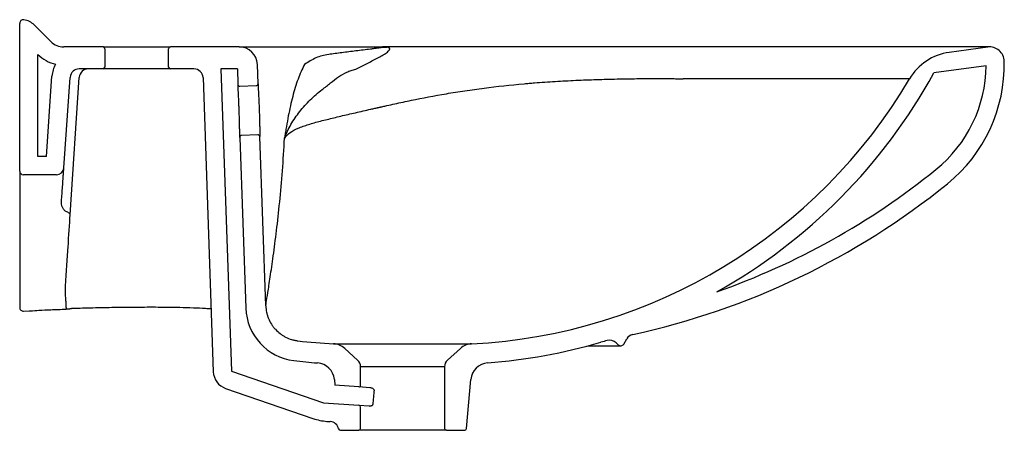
# Model space of a CAD drawing. Header units: millimetres. Extents: x 3486.825 to 3487.365, y 2581.427 to 2581.652.
import ezdxf

# ---------------------------------------------------------------- set-up
doc = ezdxf.new("R2010")
doc.units = ezdxf.units.MM
doc.layers.add('SANINDUSA', color=3, linetype='Continuous')

msp = doc.modelspace()

# ---------------------------------------------------------------- linework, layer by layer
at = {"layer": 'SANINDUSA'}
for p, q in [((3486.825269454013, 2581.568833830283), (3486.825269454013, 2581.64975188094)), ((3486.842340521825, 2581.639762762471), (3486.833198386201, 2581.648904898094)), ((3486.835269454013, 2581.576833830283), (3486.835269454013, 2581.632691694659)), ((3486.870969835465, 2581.636833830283), (3486.849411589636, 2581.636833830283)), ((3486.870969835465, 2581.636833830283), (3486.907969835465, 2581.636833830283)), ((3486.871969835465, 2581.635833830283), (3486.871969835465, 2581.625833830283)), ((3486.906969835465, 2581.625833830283), (3486.906969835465, 2581.635833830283)), ((3486.945612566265, 2581.636833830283), (3486.907969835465, 2581.636833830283)), ((3486.945612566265, 2581.636833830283), (3487.024265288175, 2581.636833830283)), ((3487.357269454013, 2581.636833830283), (3487.024265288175, 2581.636833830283)), ((3487.35618235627, 2581.636759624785), (3487.335076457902, 2581.633864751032)), ((3486.955973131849, 2581.616683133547), (3486.955606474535, 2581.62718282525)), ((3487.355284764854, 2581.626542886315), (3487.326664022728, 2581.622617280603)), ((3486.870969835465, 2581.624833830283), (3486.857932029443, 2581.624833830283)), ((3486.907969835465, 2581.624833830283), (3486.870969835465, 2581.624833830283)), ((3486.907794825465, 2581.624833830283), (3486.906629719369, 2581.624833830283)), ((3486.920841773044, 2581.624833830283), (3486.907969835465, 2581.624833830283)), ((3486.944688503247, 2581.624833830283), (3486.935676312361, 2581.624833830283)), ((3486.935676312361, 2581.624833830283), (3486.941458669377, 2581.459248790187)), ((3486.944688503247, 2581.624833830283), (3486.944986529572, 2581.616299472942)), ((3486.839888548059, 2581.576833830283), (3486.84296856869, 2581.620880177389)), ((3486.849473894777, 2581.570554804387), (3486.852944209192, 2581.620182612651)), ((3486.852986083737, 2581.544862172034), (3486.857960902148, 2581.620163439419)), ((3486.925838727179, 2581.620008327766), (3486.931464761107, 2581.45889979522)), ((3487.31332294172, 2581.619400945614), (3487.189157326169, 2581.619400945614)), ((3486.946020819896, 2581.615334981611), (3486.955008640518, 2581.615648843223)), ((3486.945998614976, 2581.587317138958), (3486.949265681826, 2581.493760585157)), ((3486.955950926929, 2581.588665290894), (3486.946963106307, 2581.588351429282)), ((3486.960222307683, 2581.495002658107), (3486.956985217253, 2581.587700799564)), ((3486.839888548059, 2581.576833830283), (3486.835269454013, 2581.576833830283)), ((3486.845483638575, 2581.566833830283), (3486.827269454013, 2581.566833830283)), ((3486.827331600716, 2581.492151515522), (3486.827321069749, 2581.492217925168)), ((3486.827324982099, 2581.492109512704), (3486.830533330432, 2581.492237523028)), ((3487.156572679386, 2581.474091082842), (3487.158200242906, 2581.476910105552)), ((3486.997397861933, 2581.474207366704), (3487.073141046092, 2581.474207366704)), ((3487.010615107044, 2581.465323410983), (3487.003587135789, 2581.471651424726)), ((3487.066951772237, 2581.471651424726), (3487.059923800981, 2581.465323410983)), ((3487.136993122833, 2581.473091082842), (3487.154840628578, 2581.473091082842)), ((3487.152368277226, 2581.47473500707), (3487.153426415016, 2581.47367686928)), ((3486.941458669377, 2581.459248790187), (3486.991861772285, 2581.441893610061)), ((3487.012269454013, 2581.451563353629), (3487.012269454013, 2581.461607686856)), ((3487.058269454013, 2581.461607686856), (3487.012269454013, 2581.461607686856)), ((3487.058269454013, 2581.461607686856), (3487.058269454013, 2581.427833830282)), ((3486.99783631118, 2581.454644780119), (3486.998113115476, 2581.451480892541)), ((3487.070349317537, 2581.42774667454), (3487.072702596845, 2581.454644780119)), ((3486.938202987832, 2581.449793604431), (3486.9861164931, 2581.433295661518)), ((3487.011199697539, 2581.450565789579), (3486.998113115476, 2581.451480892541)), ((3487.017233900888, 2581.450143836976), (3487.011199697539, 2581.450565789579)), ((3486.991861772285, 2581.441893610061), (3487.011339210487, 2581.440531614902)), ((3487.011339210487, 2581.440531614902), (3487.016875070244, 2581.440144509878)), ((3487.012269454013, 2581.427833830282), (3487.012269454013, 2581.439534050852)), ((3486.993790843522, 2581.431734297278), (3486.995617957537, 2581.43160653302)), ((3487.001144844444, 2581.426833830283), (3487.011269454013, 2581.426833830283)), ((3487.059269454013, 2581.426833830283), (3487.011269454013, 2581.426833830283)), ((3487.059269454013, 2581.426833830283), (3487.069353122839, 2581.426833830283))]:
    msp.add_line(p, q, dxfattribs=at)
for centre, radius, start, end in [((3486.827269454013, 2581.64975188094), 0.001999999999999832, 81.79201030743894, 180), ((3486.826127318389, 2581.641833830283), 0.01000000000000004, 45, 81.79201030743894), ((3486.849411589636, 2581.646833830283), 0.01000000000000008, 225, 270), ((3486.849411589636, 2581.646833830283), 0.02000000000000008, 225, 257.0943413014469), ((3486.870969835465, 2581.635833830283), 0.0009999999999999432, 0, 90), ((3486.907969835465, 2581.635833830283), 0.001000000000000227, 90, 180), ((3486.945612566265, 2581.626833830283), 0.01000000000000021, 2.000000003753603, 90), ((3487.025490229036, 2581.650628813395), 0.01392156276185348, 265.6552644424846, 274.9715107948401), ((3487.339153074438, 2581.604143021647), 0.03000000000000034, 97.8099265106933, 149.429547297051), ((3487.357269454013, 2581.628833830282), 0.008000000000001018, 1.249711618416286, 97.8099265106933), ((3486.857932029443, 2581.619833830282), 0.01500000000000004, 149.976986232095, 175.999999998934), ((3487.281408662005, 2581.62717892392), 0.07387884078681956, 308.9042492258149, 359.5067231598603), ((3487.281408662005, 2581.62717892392), 0.0838788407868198, 308.9042492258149, 1.249711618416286), ((3486.857932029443, 2581.619833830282), 0.005000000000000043, 90, 175.999999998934), ((3486.862950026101, 2581.619833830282), 0.005000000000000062, 90, 176.2202165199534), ((3486.870969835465, 2581.625833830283), 0.0009999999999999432, 270, 0), ((3486.907969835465, 2581.625833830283), 0.001000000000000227, 180, 270), ((3486.920841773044, 2581.619833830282), 0.005, 2.000000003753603, 90), ((3487.058269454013, 2581.770061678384), 0.3062278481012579, 299.1905893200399, 331.217505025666), ((3486.945985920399, 2581.616334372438), 0.001000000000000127, 182.0000000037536, 272.0000000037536), ((3486.954973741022, 2581.61664823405), 0.0009999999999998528, 272.0000000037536, 2.000000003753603), ((3487.058269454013, 2581.770061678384), 0.2962278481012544, 272.8776423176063, 329.429547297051), ((3486.946998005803, 2581.587352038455), 0.001000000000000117, 92.00000000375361, 182.0000000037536), ((3486.955985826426, 2581.587665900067), 0.0009999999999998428, 2.000000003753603, 92.00000000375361), ((3486.827269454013, 2581.568833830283), 0.001999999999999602, 180, 270), ((3486.845483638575, 2581.570833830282), 0.004000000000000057, 270, 355.999999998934), ((3487.073457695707, 2581.884856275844), 0.4050000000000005, 289.3458346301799, 308.9042492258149), ((3487.073457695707, 2581.884856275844), 0.4150000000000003, 282.2441442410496, 308.9042492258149), ((3486.827269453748, 2581.494092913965), 0.00199999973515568, 179.9998760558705, 272.053633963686), ((3486.854279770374, 2581.488596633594), 0.005000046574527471, 91.707668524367, 97.42890619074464), ((3486.979247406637, 2581.494807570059), 0.03000000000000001, 182.0000000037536, 263.1589596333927), ((3487.012269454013, 2581.770061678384), 0.2962278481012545, 263.3351847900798, 267.1223576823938), ((3487.199730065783, 2581.282959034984), 0.2000000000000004, 105.1301137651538, 106.1939484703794), ((3487.14883274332, 2581.471199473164), 0.005000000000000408, 45, 105.1301137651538), ((3487.162530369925, 2581.474410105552), 0.005000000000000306, 102.2441442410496, 149.9999999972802), ((3486.996895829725, 2581.464219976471), 0.009999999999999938, 47.99999999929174, 87.12235768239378), ((3487.073643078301, 2581.464219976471), 0.01000000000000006, 92.87764231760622, 132.0000000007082), ((3487.058269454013, 2581.770061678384), 0.3072278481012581, 274.4104482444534, 286.1939484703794), ((3487.154840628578, 2581.475091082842), 0.002000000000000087, 225, 329.9999999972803), ((3487.012269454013, 2581.770061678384), 0.3072278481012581, 263.1589596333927, 265.5895517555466), ((3487.007269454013, 2581.461607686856), 0.005, 0, 47.99999999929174), ((3487.063269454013, 2581.461607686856), 0.005, 132.0000000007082, 180), ((3486.987874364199, 2581.453773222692), 0.009999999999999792, 4.999999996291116, 85.58955175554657), ((3487.082664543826, 2581.453773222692), 0.01000000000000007, 94.41044824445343, 175.0000000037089), ((3486.941458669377, 2581.459248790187), 0.01000000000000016, 182.0000000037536, 250.9999999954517), ((3487.011269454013, 2581.451563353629), 0.001000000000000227, 265.999999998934, 0), ((3487.011269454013, 2581.439534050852), 0.001000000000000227, 0, 85.99999999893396), ((3486.995883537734, 2581.461661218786), 0.03000000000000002, 250.9999999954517, 265.999999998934), ((3486.995269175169, 2581.426618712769), 0.005000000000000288, 11.68433636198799, 85.99999999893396), ((3487.001144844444, 2581.427833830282), 0.001000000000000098, 191.684336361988, 270), ((3487.011269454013, 2581.427833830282), 0.001000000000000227, 270, 0), ((3487.059269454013, 2581.427833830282), 0.0009999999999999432, 180, 270), ((3487.069353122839, 2581.427833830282), 0.001000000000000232, 270, 355.0000000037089)]:
    msp.add_arc(centre, radius, start, end, dxfattribs=at)
msp.add_ellipse((3487.035356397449, 2581.171275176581), major_axis=(-0.002101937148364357, 0.3432159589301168), ratio=0.06965811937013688, start_param=0.6281057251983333, end_param=0.6665992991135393, dxfattribs=at)
for points, knots in [([(3486.994748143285, 2581.632728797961), (3486.993452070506, 2581.632554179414), (3486.992232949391, 2581.632313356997), (3486.98991583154, 2581.63167594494), (3486.988817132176, 2581.631278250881), (3486.98668069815, 2581.630324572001), (3486.985641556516, 2581.629767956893), (3486.983545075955, 2581.628538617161), (3486.982486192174, 2581.627866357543), (3486.981393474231, 2581.62718282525)], [0, 0, 0, 0, 0.25, 0.25, 0.5, 0.5, 0.75, 0.75, 1, 1, 1, 1]), ([(3487.024435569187, 2581.636747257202), (3487.02445098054, 2581.636731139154), (3487.024439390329, 2581.636716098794), (3487.024397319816, 2581.636687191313), (3487.024365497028, 2581.636673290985), (3487.024252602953, 2581.636632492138), (3487.024154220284, 2581.636606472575), (3487.023828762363, 2581.636530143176), (3487.023571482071, 2581.636481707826), (3487.023027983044, 2581.636386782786), (3487.022740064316, 2581.636340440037), (3487.022147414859, 2581.636249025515), (3487.021842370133, 2581.636203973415), (3487.02091156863, 2581.636070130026), (3487.020270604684, 2581.635982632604), (3487.018972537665, 2581.635809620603), (3487.01831484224, 2581.635724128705), (3487.016331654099, 2581.635469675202), (3487.014996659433, 2581.63530269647), (3487.012337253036, 2581.634971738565), (3487.011012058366, 2581.634807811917), (3487.007073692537, 2581.634319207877), (3487.004498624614, 2581.633997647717), (3486.999503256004, 2581.633359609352), (3486.997081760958, 2581.63304320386), (3486.994748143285, 2581.632728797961)], [0, 0, 0, 0, 0.007812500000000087, 0.007812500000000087, 0.01562500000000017, 0.01562500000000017, 0.03125000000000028, 0.03125000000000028, 0.0625000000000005, 0.0625000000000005, 0.09375000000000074, 0.09375000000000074, 0.1250000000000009, 0.1250000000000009, 0.1875000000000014, 0.1875000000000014, 0.2500000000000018, 0.2500000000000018, 0.3750000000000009, 0.3750000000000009, 0.5000000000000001, 0.5000000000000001, 0.7500000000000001, 0.7500000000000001, 1, 1, 1, 1]), ([(3487.009642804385, 2581.624704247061), (3487.011585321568, 2581.625682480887), (3487.013560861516, 2581.626665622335), (3487.016516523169, 2581.628148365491), (3487.017500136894, 2581.628643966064), (3487.019446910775, 2581.629638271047), (3487.020410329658, 2581.630136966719), (3487.022288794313, 2581.631138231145), (3487.023204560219, 2581.631640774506), (3487.024503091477, 2581.632398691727), (3487.024923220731, 2581.632652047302), (3487.025725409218, 2581.633160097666), (3487.026107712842, 2581.633414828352), (3487.02681518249, 2581.633926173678), (3487.027140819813, 2581.634182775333), (3487.027699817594, 2581.634698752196), (3487.027934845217, 2581.634958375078), (3487.028158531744, 2581.63534891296), (3487.028211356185, 2581.635479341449), (3487.028251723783, 2581.635740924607), (3487.028239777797, 2581.63587242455), (3487.028141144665, 2581.636068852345), (3487.028094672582, 2581.636134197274), (3487.027964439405, 2581.636264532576), (3487.02788042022, 2581.636329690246), (3487.027661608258, 2581.636457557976), (3487.027527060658, 2581.636520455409), (3487.027267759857, 2581.636612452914), (3487.027171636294, 2581.636642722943), (3487.0269542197, 2581.636702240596), (3487.026832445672, 2581.636731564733), (3487.026696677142, 2581.636759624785)], [0, 0, 0, 0, 0.2500000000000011, 0.2500000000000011, 0.3750000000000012, 0.3750000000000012, 0.5000000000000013, 0.5000000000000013, 0.6250000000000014, 0.6250000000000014, 0.6875000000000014, 0.6875000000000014, 0.7500000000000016, 0.7500000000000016, 0.8125000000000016, 0.8125000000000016, 0.8750000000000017, 0.8750000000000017, 0.9062500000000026, 0.9062500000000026, 0.9375000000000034, 0.9375000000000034, 0.953125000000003, 0.953125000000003, 0.9687500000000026, 0.9687500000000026, 0.984375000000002, 0.984375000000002, 0.9921875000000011, 0.9921875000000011, 1, 1, 1, 1]), ([(3486.981393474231, 2581.62718282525), (3486.980136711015, 2581.624720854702), (3486.978982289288, 2581.622037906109), (3486.976860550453, 2581.616220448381), (3486.975893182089, 2581.613086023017), (3486.974567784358, 2581.60805019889), (3486.974146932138, 2581.606315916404), (3486.973343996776, 2581.602741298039), (3486.972961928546, 2581.600900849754), (3486.972232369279, 2581.597126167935), (3486.971884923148, 2581.5951925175), (3486.97138779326, 2581.592249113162), (3486.971225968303, 2581.591260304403), (3486.970988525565, 2581.589767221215), (3486.97091024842, 2581.589267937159), (3486.970794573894, 2581.588514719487), (3486.970756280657, 2581.588263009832), (3486.97069976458, 2581.587882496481), (3486.970681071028, 2581.5877551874), (3486.970644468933, 2581.587497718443), (3486.970626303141, 2581.587368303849), (3486.970610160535, 2581.587232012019)], [0, 0, 0, 0, 0.2499999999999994, 0.2499999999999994, 0.4999999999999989, 0.4999999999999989, 0.6249999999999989, 0.6249999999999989, 0.749999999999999, 0.749999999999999, 0.874999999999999, 0.874999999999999, 0.9374999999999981, 0.9374999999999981, 0.9687499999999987, 0.9687499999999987, 0.9843749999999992, 0.9843749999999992, 0.9921874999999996, 0.9921874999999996, 1, 1, 1, 1]), ([(3486.991141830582, 2581.613484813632), (3486.992753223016, 2581.614707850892), (3486.994297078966, 2581.615946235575), (3486.99728126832, 2581.618302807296), (3486.998722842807, 2581.619418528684), (3487.001630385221, 2581.621400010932), (3487.003099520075, 2581.62226493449), (3487.005437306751, 2581.623340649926), (3487.006238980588, 2581.62366308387), (3487.007899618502, 2581.624236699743), (3487.008755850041, 2581.624487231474), (3487.009642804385, 2581.624704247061)], [0, 0, 0, 0, 0.2500000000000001, 0.2500000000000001, 0.5000000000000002, 0.5000000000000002, 0.7500000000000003, 0.7500000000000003, 0.8750000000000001, 0.8750000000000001, 1, 1, 1, 1]), ([(3486.945998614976, 2581.587317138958), (3486.945998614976, 2581.587317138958), (3486.945997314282, 2581.587410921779), (3486.945993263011, 2581.587690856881), (3486.945991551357, 2581.587807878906), (3486.945987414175, 2581.588084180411), (3486.945982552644, 2581.588403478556), (3486.945976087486, 2581.588807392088), (3486.945968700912, 2581.589254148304), (3486.945964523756, 2581.589500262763), (3486.945950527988, 2581.590295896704), (3486.945939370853, 2581.590896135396), (3486.945919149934, 2581.591898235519), (3486.945911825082, 2581.592249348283), (3486.945895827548, 2581.592986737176), (3486.945887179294, 2581.593371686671), (3486.945859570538, 2581.594554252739), (3486.945838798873, 2581.595386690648), (3486.94580337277, 2581.596701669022), (3486.945790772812, 2581.597153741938), (3486.945764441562, 2581.598065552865), (3486.945750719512, 2581.598525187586), (3486.945707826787, 2581.599914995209), (3486.945676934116, 2581.60085596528), (3486.945626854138, 2581.602289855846), (3486.94560970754, 2581.602766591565), (3486.945574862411, 2581.603708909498), (3486.945557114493, 2581.604175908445), (3486.945521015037, 2581.60510166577), (3486.945502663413, 2581.605560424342), (3486.945465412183, 2581.606469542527), (3486.94544642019, 2581.606921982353), (3486.945389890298, 2581.608239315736), (3486.945352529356, 2581.609071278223), (3486.945297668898, 2581.610250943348), (3486.94527956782, 2581.610632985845), (3486.94524397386, 2581.611372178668), (3486.945226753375, 2581.611723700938), (3486.945176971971, 2581.612725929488), (3486.945146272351, 2581.61332478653), (3486.945104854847, 2581.614117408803), (3486.945091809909, 2581.614364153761), (3486.945067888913, 2581.614812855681), (3486.945056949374, 2581.615016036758), (3486.945037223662, 2581.615380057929), (3486.945028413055, 2581.615541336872), (3486.945013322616, 2581.615816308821), (3486.945007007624, 2581.615930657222), (3486.944991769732, 2581.616205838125), (3486.944986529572, 2581.616299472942), (3486.944986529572, 2581.616299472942)], [0, 0, 0, 0, 0.06249999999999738, 0.06249999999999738, 0.09374999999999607, 0.09374999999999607, 0.1249999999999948, 0.1562499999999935, 0.1562499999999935, 0.1874999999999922, 0.1874999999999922, 0.2499999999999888, 0.2499999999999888, 0.2812499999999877, 0.2812499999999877, 0.3124999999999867, 0.3124999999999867, 0.3749999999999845, 0.3749999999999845, 0.4062499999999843, 0.4062499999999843, 0.4374999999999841, 0.4374999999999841, 0.4999999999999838, 0.4999999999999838, 0.5312499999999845, 0.5312499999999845, 0.5624999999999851, 0.5624999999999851, 0.5937499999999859, 0.5937499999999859, 0.6249999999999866, 0.6249999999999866, 0.687499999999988, 0.687499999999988, 0.7187499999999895, 0.7187499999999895, 0.7499999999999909, 0.7499999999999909, 0.812499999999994, 0.812499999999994, 0.843749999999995, 0.843749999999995, 0.874999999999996, 0.874999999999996, 0.906249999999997, 0.906249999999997, 0.9374999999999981, 0.9374999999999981, 1, 1, 1, 1]), ([(3486.955973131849, 2581.616683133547), (3486.955973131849, 2581.616683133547), (3486.95597445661, 2581.616659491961), (3486.955979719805, 2581.616565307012), (3486.955983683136, 2581.616494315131), (3486.955999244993, 2581.61621429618), (3486.956014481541, 2581.615939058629), (3486.956044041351, 2581.61539544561), (3486.956055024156, 2581.615192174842), (3486.956079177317, 2581.614740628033), (3486.956092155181, 2581.614495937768), (3486.956133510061, 2581.613707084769), (3486.956164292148, 2581.613108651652), (3486.956214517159, 2581.612100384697), (3486.956231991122, 2581.611744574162), (3486.956267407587, 2581.611010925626), (3486.956285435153, 2581.610631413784), (3486.956321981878, 2581.609847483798), (3486.956340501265, 2581.609443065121), (3486.95637791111, 2581.608609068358), (3486.956396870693, 2581.608177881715), (3486.956453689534, 2581.606855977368), (3486.956490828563, 2581.605952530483), (3486.956544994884, 2581.604565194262), (3486.956562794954, 2581.604097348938), (3486.956597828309, 2581.603150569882), (3486.956615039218, 2581.602672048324), (3486.956664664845, 2581.60125134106), (3486.956695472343, 2581.600313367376), (3486.956738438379, 2581.598920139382), (3486.956752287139, 2581.598455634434), (3486.956778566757, 2581.597543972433), (3486.95679096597, 2581.597098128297), (3486.956826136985, 2581.595789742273), (3486.956846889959, 2581.59495606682), (3486.956874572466, 2581.593765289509), (3486.956883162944, 2581.593380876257), (3486.95689897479, 2581.592648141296), (3486.956913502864, 2581.591947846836), (3486.956925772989, 2581.591311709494), (3486.956937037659, 2581.590708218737), (3486.956942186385, 2581.590421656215), (3486.956951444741, 2581.589890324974), (3486.956955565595, 2581.589645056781), (3486.956962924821, 2581.589195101), (3486.956966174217, 2581.588989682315), (3486.956974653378, 2581.58844138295), (3486.956978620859, 2581.588167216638), (3486.956982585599, 2581.587889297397), (3486.956983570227, 2581.587819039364), (3486.956984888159, 2581.587724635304), (3486.956985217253, 2581.587700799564), (3486.956985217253, 2581.587700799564)], [0, 0, 0, 0, 0.03125000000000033, 0.03125000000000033, 0.06250000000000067, 0.06250000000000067, 0.1250000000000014, 0.1250000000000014, 0.1562500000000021, 0.1562500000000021, 0.1875000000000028, 0.1875000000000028, 0.2500000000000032, 0.2500000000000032, 0.2812500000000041, 0.2812500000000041, 0.3125000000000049, 0.3125000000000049, 0.3437500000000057, 0.3437500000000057, 0.3750000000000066, 0.3750000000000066, 0.4375000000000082, 0.4375000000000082, 0.4687500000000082, 0.4687500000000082, 0.5000000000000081, 0.5000000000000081, 0.5625000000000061, 0.5625000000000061, 0.5937500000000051, 0.5937500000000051, 0.6250000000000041, 0.6250000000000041, 0.6875000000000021, 0.6875000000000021, 0.7187500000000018, 0.7187500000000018, 0.7500000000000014, 0.7812500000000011, 0.7812500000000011, 0.8125000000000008, 0.8125000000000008, 0.8437500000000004, 0.8437500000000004, 0.8750000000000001, 0.8750000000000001, 0.9375000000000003, 0.9375000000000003, 0.9687500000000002, 0.9687500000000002, 1, 1, 1, 1]), ([(3487.022257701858, 2581.603698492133), (3487.02243637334, 2581.603740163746), (3487.022617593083, 2581.603782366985), (3487.022978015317, 2581.603866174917), (3487.023519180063, 2581.603991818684), (3487.024785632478, 2581.604284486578), (3487.025877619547, 2581.604534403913), (3487.028070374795, 2581.605032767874), (3487.029543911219, 2581.605363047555), (3487.034001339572, 2581.60634632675), (3487.037021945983, 2581.606991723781), (3487.046248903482, 2581.608885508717), (3487.052619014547, 2581.610090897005), (3487.060938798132, 2581.611495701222), (3487.062620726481, 2581.611771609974), (3487.066023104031, 2581.612312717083), (3487.067743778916, 2581.61257790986), (3487.072930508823, 2581.613351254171), (3487.076432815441, 2581.613839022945), (3487.087083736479, 2581.615216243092), (3487.094375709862, 2581.616019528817), (3487.102831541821, 2581.616789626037), (3487.103774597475, 2581.616873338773), (3487.105194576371, 2581.616996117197), (3487.105668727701, 2581.617036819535), (3487.106620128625, 2581.617113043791), (3487.107095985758, 2581.617150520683), (3487.109474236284, 2581.617334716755), (3487.111375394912, 2581.617472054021), (3487.117074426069, 2581.617858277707), (3487.120867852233, 2581.618081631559), (3487.128442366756, 2581.618474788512), (3487.132223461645, 2581.61864448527), (3487.139772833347, 2581.618937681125), (3487.143541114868, 2581.619061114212), (3487.149183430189, 2581.61921370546), (3487.151049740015, 2581.619258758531), (3487.154744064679, 2581.619337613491), (3487.156573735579, 2581.61937145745), (3487.162011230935, 2581.619457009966), (3487.165567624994, 2581.619492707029), (3487.172545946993, 2581.619525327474), (3487.175967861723, 2581.619522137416), (3487.180999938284, 2581.619492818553), (3487.182660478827, 2581.619478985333), (3487.185125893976, 2581.61945313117), (3487.185942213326, 2581.619443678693), (3487.18715732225, 2581.619428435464), (3487.187560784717, 2581.619422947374), (3487.188163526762, 2581.619413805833), (3487.188464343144, 2581.619409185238), (3487.188764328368, 2581.619404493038), (3487.188964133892, 2581.61940134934), (3487.189065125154, 2581.619399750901), (3487.189163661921, 2581.619398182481)], [0, 0, 0, 0, 0.003906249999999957, 0.003906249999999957, 0.007812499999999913, 0.01562499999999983, 0.03124999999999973, 0.03124999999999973, 0.06249999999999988, 0.06249999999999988, 0.1250000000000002, 0.1250000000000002, 0.250000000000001, 0.250000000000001, 0.2812500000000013, 0.2812500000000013, 0.3125000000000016, 0.3125000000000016, 0.3750000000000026, 0.3750000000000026, 0.5000000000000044, 0.5000000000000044, 0.5156250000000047, 0.5156250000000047, 0.5234375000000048, 0.5234375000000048, 0.5312500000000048, 0.5312500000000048, 0.5625000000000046, 0.5625000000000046, 0.6250000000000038, 0.6250000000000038, 0.6875000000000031, 0.6875000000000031, 0.7500000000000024, 0.7500000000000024, 0.781250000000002, 0.781250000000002, 0.8125000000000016, 0.8125000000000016, 0.8750000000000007, 0.8750000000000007, 0.9374999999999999, 0.9374999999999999, 0.9687499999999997, 0.9687499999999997, 0.9843749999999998, 0.9843749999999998, 0.9921874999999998, 0.9921874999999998, 0.9960937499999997, 0.9980468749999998, 0.9980468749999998, 1, 1, 1, 1]), ([(3486.970610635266, 2581.586937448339), (3486.970615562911, 2581.586968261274), (3486.970621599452, 2581.586993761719), (3486.970633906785, 2581.587042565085), (3486.970640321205, 2581.58706551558), (3486.97065989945, 2581.587132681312), (3486.970673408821, 2581.587175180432), (3486.970714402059, 2581.58730063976), (3486.970742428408, 2581.587381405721), (3486.970827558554, 2581.587622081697), (3486.97088580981, 2581.587779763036), (3486.971064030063, 2581.58825153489), (3486.971187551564, 2581.58856344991), (3486.971571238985, 2581.589496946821), (3486.97184477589, 2581.590115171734), (3486.972714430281, 2581.591965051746), (3486.973361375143, 2581.5931877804), (3486.975470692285, 2581.596813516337), (3486.977095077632, 2581.599167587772), (3486.9806492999, 2581.603675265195), (3486.982580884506, 2581.605825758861), (3486.986682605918, 2581.609864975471), (3486.988855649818, 2581.611749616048), (3486.991141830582, 2581.613484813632)], [0, 0, 0, 0, 0.001953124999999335, 0.001953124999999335, 0.003906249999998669, 0.003906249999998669, 0.007812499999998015, 0.007812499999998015, 0.01562499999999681, 0.01562499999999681, 0.03124999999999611, 0.03124999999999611, 0.06249999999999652, 0.06249999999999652, 0.1249999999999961, 0.1249999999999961, 0.2499999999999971, 0.2499999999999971, 0.499999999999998, 0.499999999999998, 0.749999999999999, 0.749999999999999, 1, 1, 1, 1]), ([(3486.970610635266, 2581.586937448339), (3486.971334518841, 2581.588063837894), (3486.972318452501, 2581.589054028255), (3486.974781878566, 2581.590827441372), (3486.976261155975, 2581.591611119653), (3486.978806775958, 2581.592699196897), (3486.979709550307, 2581.593047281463), (3486.98113846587, 2581.593554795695), (3486.981627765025, 2581.593721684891), (3486.982624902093, 2581.594049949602), (3486.983133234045, 2581.594211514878), (3486.985720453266, 2581.595009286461), (3486.987935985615, 2581.595614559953), (3486.992583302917, 2581.596829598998), (3486.995016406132, 2581.597432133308), (3487.000057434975, 2581.598648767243), (3487.002665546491, 2581.599262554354), (3487.006690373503, 2581.600196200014), (3487.008050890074, 2581.600509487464), (3487.010808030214, 2581.601140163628), (3487.012204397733, 2581.601457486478), (3487.015025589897, 2581.602094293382), (3487.016451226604, 2581.602413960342), (3487.018611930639, 2581.602894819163), (3487.019335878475, 2581.603055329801), (3487.020427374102, 2581.603296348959), (3487.020974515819, 2581.603416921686), (3487.021523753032, 2581.603537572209), (3487.021890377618, 2581.603618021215), (3487.022075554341, 2581.603658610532), (3487.022257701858, 2581.603698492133)], [0, 0, 0, 0, 0.1249999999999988, 0.1249999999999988, 0.2499999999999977, 0.2499999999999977, 0.3124999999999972, 0.3124999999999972, 0.3437499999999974, 0.3437499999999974, 0.3749999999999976, 0.3749999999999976, 0.4999999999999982, 0.4999999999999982, 0.6249999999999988, 0.6249999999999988, 0.7499999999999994, 0.7499999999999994, 0.8124999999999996, 0.8124999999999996, 0.8749999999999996, 0.8749999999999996, 0.9374999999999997, 0.9374999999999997, 0.9687499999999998, 0.9687499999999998, 0.9843749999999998, 0.9921875, 0.9921875, 1, 1, 1, 1]), ([(3486.960222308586, 2581.495002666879), (3486.960222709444, 2581.494986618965), (3486.960630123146, 2581.497560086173), (3486.961555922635, 2581.503466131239), (3486.961762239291, 2581.504782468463), (3486.962209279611, 2581.507670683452), (3486.962931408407, 2581.512384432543), (3486.963772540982, 2581.518156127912), (3486.964645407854, 2581.524518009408), (3486.964941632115, 2581.526737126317), (3486.965536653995, 2581.531352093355), (3486.966433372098, 2581.538539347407), (3486.967311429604, 2581.54642656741), (3486.968410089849, 2581.557397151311), (3486.968922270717, 2581.563112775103), (3486.969825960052, 2581.574816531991), (3486.970218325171, 2581.58080124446), (3486.970531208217, 2581.586811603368)], [0, 0, 0, 0, 0.2500000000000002, 0.2500000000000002, 0.3125000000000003, 0.3125000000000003, 0.3750000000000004, 0.5000000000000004, 0.5000000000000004, 0.5625000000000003, 0.5625000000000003, 0.6250000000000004, 0.7500000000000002, 0.7500000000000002, 0.8750000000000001, 0.8750000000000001, 1, 1, 1, 1]), ([(3486.970610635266, 2581.586937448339), (3486.97060907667, 2581.586962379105), (3486.970607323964, 2581.586987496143), (3486.97060594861, 2581.587038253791), (3486.970605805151, 2581.587063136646), (3486.970606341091, 2581.587136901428), (3486.970607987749, 2581.587185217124), (3486.970610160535, 2581.587232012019)], [0, 0, 0, 0, 0.2500000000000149, 0.2500000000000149, 0.5000000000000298, 0.5000000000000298, 1, 1, 1, 1]), ([(3486.825269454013, 2581.568833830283), (3486.825269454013, 2581.568833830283), (3486.825269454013, 2581.56843337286), (3486.825269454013, 2581.566842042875), (3486.825269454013, 2581.565651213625), (3486.825269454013, 2581.563661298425), (3486.825269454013, 2581.56323860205), (3486.825269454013, 2581.562346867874), (3486.825269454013, 2581.56187746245), (3486.825269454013, 2581.560399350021), (3486.825269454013, 2581.559320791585), (3486.825269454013, 2581.555809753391), (3486.825269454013, 2581.553102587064), (3486.825269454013, 2581.546960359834), (3486.825269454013, 2581.543525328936), (3486.825269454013, 2581.538765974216), (3486.825269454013, 2581.53779076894), (3486.825269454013, 2581.535793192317), (3486.825269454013, 2581.534769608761), (3486.825269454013, 2581.531636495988), (3486.825269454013, 2581.529468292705), (3486.825269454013, 2581.522728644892), (3486.825269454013, 2581.517922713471), (3486.825269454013, 2581.507689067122), (3486.825269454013, 2581.502261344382), (3486.825269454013, 2581.496515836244)], [0, 0, 0, 0, 0.1250000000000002, 0.1250000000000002, 0.2500000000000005, 0.2500000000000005, 0.2812500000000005, 0.2812500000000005, 0.3125000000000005, 0.3125000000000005, 0.3750000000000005, 0.3750000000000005, 0.5000000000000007, 0.5000000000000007, 0.6250000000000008, 0.6250000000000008, 0.6562500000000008, 0.6562500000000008, 0.6875000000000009, 0.6875000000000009, 0.7500000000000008, 0.7500000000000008, 0.8750000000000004, 0.8750000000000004, 1, 1, 1, 1]), ([(3486.848181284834, 2581.552069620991), (3486.848394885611, 2581.555124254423), (3486.848581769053, 2581.557796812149), (3486.848903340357, 2581.562395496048), (3486.84903802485, 2581.564321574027), (3486.849200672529, 2581.566647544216), (3486.849248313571, 2581.567328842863), (3486.849309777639, 2581.568207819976), (3486.849328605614, 2581.568477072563), (3486.849362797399, 2581.56896603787), (3486.849378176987, 2581.569185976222), (3486.849446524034, 2581.570163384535), (3486.849473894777, 2581.570554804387), (3486.849473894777, 2581.570554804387)], [0, 0, 0, 0, 0.2500000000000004, 0.2500000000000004, 0.5000000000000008, 0.5000000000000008, 0.6250000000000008, 0.6250000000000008, 0.6875000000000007, 0.6875000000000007, 0.7500000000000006, 0.7500000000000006, 1, 1, 1, 1]), ([(3486.85045120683, 2581.546658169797), (3486.850020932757, 2581.547083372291), (3486.849662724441, 2581.547521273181), (3486.8492128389, 2581.548191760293), (3486.849077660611, 2581.548417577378), (3486.848835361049, 2581.548873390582), (3486.848728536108, 2581.549103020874), (3486.848451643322, 2581.549789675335), (3486.848323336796, 2581.550247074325), (3486.848172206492, 2581.551160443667), (3486.848149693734, 2581.551617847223), (3486.848181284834, 2581.552069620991)], [0, 0, 0, 0, 0.2500000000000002, 0.2500000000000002, 0.3750000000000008, 0.3750000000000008, 0.5000000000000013, 0.5000000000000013, 0.7500000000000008, 0.7500000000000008, 1, 1, 1, 1]), ([(3486.852986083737, 2581.544862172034), (3486.852996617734, 2581.545021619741), (3486.852951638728, 2581.545179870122), (3486.852801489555, 2581.545415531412), (3486.852737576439, 2581.545493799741), (3486.852581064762, 2581.545649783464), (3486.852488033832, 2581.545727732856), (3486.852169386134, 2581.545956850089), (3486.851903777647, 2581.546104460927), (3486.851262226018, 2581.546389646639), (3486.850883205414, 2581.546528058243), (3486.85045120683, 2581.546658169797)], [0, 0, 0, 0, 0.2500000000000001, 0.2500000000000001, 0.3749999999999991, 0.3749999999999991, 0.499999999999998, 0.499999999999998, 0.749999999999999, 0.749999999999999, 1, 1, 1, 1]), ([(3486.850348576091, 2581.504939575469), (3486.850481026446, 2581.506944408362), (3486.850610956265, 2581.5089110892), (3486.850865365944, 2581.512761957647), (3486.850989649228, 2581.514643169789), (3486.851353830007, 2581.520155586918), (3486.851585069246, 2581.523655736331), (3486.852244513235, 2581.533637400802), (3486.85263862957, 2581.539602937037), (3486.852986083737, 2581.544862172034)], [0, 0, 0, 0, 0.1250000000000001, 0.1250000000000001, 0.2500000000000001, 0.2500000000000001, 0.5000000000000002, 0.5000000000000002, 1, 1, 1, 1]), ([(3486.850599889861, 2581.497609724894), (3486.850584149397, 2581.498482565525), (3486.850532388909, 2581.499391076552), (3486.850411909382, 2581.501251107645), (3486.850342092, 2581.502202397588), (3486.850317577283, 2581.503155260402)], [0, 0, 0, 0, 0.5, 0.5, 1, 1, 1, 1]), ([(3486.850599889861, 2581.497609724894), (3486.850607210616, 2581.497203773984), (3486.850603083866, 2581.496769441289), (3486.85059581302, 2581.495873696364), (3486.850593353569, 2581.495411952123), (3486.850612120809, 2581.494565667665), (3486.850632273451, 2581.494176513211), (3486.850742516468, 2581.493550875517), (3486.850825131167, 2581.493319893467), (3486.850987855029, 2581.493209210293)], [0, 0, 0, 0, 0.25, 0.25, 0.5, 0.5, 0.75, 0.75, 1, 1, 1, 1]), ([(3486.825269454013, 2581.496515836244), (3486.825269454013, 2581.496107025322), (3486.825269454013, 2581.49510286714), (3486.825269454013, 2581.494200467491), (3486.825269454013, 2581.494193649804), (3486.825269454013, 2581.494190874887)], [0, 0, 0, 0, 0.2893624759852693, 0.7107581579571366, 0.9999999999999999, 0.9999999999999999, 0.9999999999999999, 0.9999999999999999]), ([(3486.830533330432, 2581.492237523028), (3486.830775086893, 2581.492246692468), (3486.83250964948, 2581.492312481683), (3486.836420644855, 2581.492627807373), (3486.842865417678, 2581.492938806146), (3486.847827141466, 2581.493092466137), (3486.850591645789, 2581.493178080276)], [0, 0, 0, 0, 0.03602865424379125, 0.2584996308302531, 0.5868611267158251, 1, 1, 1, 1]), ([(3486.850987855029, 2581.493209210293), (3486.851317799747, 2581.493255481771), (3486.851868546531, 2581.493332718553), (3486.852679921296, 2581.493435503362), (3486.8532223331, 2581.493503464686), (3486.853508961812, 2581.49353919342), (3486.853623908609, 2581.493553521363), (3486.853632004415, 2581.493554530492)], [0, 0, 0, 0, 0.4223204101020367, 0.704941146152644, 0.8831205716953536, 0.9917680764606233, 1, 1, 1, 1]), ([(3486.854176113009, 2581.493699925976), (3486.857915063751, 2581.493807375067), (3486.865620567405, 2581.494028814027), (3486.877316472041, 2581.49422590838), (3486.889236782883, 2581.494360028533), (3486.901150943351, 2581.494404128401), (3486.909068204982, 2581.494282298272), (3486.913016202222, 2581.494221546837)], [0, 0, 0, 0, 0.1907600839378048, 0.3931323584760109, 0.5959433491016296, 0.7985143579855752, 1, 1, 1, 1]), ([(3486.913016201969, 2581.494221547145), (3486.915530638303, 2581.494157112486), (3486.920286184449, 2581.494035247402), (3486.92603947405, 2581.493771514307), (3486.92922718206, 2581.493543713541), (3486.930257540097, 2581.493470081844)], [0, 0, 0, 0, 0.4315955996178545, 0.8162755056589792, 1, 1, 1, 1]), ([(3486.960222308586, 2581.495002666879), (3486.960263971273, 2581.493809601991), (3486.960410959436, 2581.492638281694), (3486.960782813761, 2581.490912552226), (3486.960932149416, 2581.490342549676), (3486.961282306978, 2581.489213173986), (3486.961484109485, 2581.488651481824), (3486.962162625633, 2581.486999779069), (3486.962706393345, 2581.485953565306), (3486.96365467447, 2581.484463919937), (3486.963993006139, 2581.483980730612), (3486.96471498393, 2581.48304157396), (3486.965100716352, 2581.482583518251), (3486.966307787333, 2581.48127372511), (3486.967180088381, 2581.480482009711), (3486.968587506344, 2581.479413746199), (3486.969073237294, 2581.47907766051), (3486.970078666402, 2581.478446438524), (3486.970599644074, 2581.478150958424), (3486.97218307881, 2581.47734383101), (3486.973275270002, 2581.476904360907), (3486.974967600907, 2581.47639089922), (3486.975540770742, 2581.476244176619), (3486.976705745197, 2581.47600098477), (3486.977296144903, 2581.475904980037), (3486.977889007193, 2581.475835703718)], [0, 0, 0, 0, 0.1250000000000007, 0.1250000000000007, 0.1875000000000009, 0.1875000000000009, 0.2500000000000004, 0.2500000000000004, 0.3749999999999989, 0.3749999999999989, 0.4374999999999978, 0.4374999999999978, 0.4999999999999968, 0.4999999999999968, 0.6249999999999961, 0.6249999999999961, 0.6874999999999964, 0.6874999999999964, 0.7499999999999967, 0.7499999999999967, 0.8749999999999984, 0.8749999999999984, 0.9374999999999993, 0.9374999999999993, 1, 1, 1, 1]), ([(3487.019607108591, 2581.448899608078), (3487.01961474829, 2581.448965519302), (3487.01960399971, 2581.449032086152), (3487.019557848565, 2581.449153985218), (3487.019523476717, 2581.449209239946), (3487.019407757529, 2581.449357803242), (3487.019311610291, 2581.449438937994), (3487.019014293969, 2581.449650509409), (3487.018796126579, 2581.449754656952), (3487.018357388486, 2581.449926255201), (3487.018132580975, 2581.449993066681), (3487.017683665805, 2581.450093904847), (3487.017458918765, 2581.450128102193), (3487.017233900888, 2581.450143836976)], [0, 0, 0, 0, 0.06250000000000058, 0.06250000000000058, 0.1250000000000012, 0.1250000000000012, 0.2500000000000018, 0.2500000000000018, 0.5000000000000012, 0.5000000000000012, 0.7500000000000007, 0.7500000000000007, 1, 1, 1, 1]), ([(3487.016875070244, 2581.440144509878), (3487.017061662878, 2581.44013146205), (3487.017249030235, 2581.440132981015), (3487.017625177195, 2581.440164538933), (3487.017815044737, 2581.440194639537), (3487.01818803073, 2581.440291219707), (3487.018374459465, 2581.440356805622), (3487.018631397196, 2581.440507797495), (3487.018714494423, 2581.440567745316), (3487.018854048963, 2581.44072077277), (3487.018910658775, 2581.440817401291), (3487.018921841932, 2581.440927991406)], [0, 0, 0, 0, 0.2499999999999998, 0.2499999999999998, 0.4999999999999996, 0.4999999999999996, 0.7499999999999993, 0.7499999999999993, 0.8749999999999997, 0.8749999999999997, 1, 1, 1, 1])]:
    msp.add_open_spline(points, degree=3, knots=knots, dxfattribs=at)
for points in [[(3487.026696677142, 2581.636759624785), (3487.025886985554, 2581.636808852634), (3487.025076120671, 2581.636833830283), (3487.024265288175, 2581.636833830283)], [(3487.024435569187, 2581.636747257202), (3487.024380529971, 2581.636804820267), (3487.02432383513, 2581.636833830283), (3487.024265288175, 2581.636833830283)], [(3486.970531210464, 2581.586811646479), (3486.97055986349, 2581.586938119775), (3486.970588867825, 2581.58706396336), (3486.970618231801, 2581.58718917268)], [(3486.850317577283, 2581.503155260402), (3486.850299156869, 2581.503752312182), (3486.85030943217, 2581.504347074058), (3486.850348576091, 2581.504939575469)]]:
    msp.add_open_spline(points, degree=3, dxfattribs=at)

doc.saveas('drawing.dxf')
